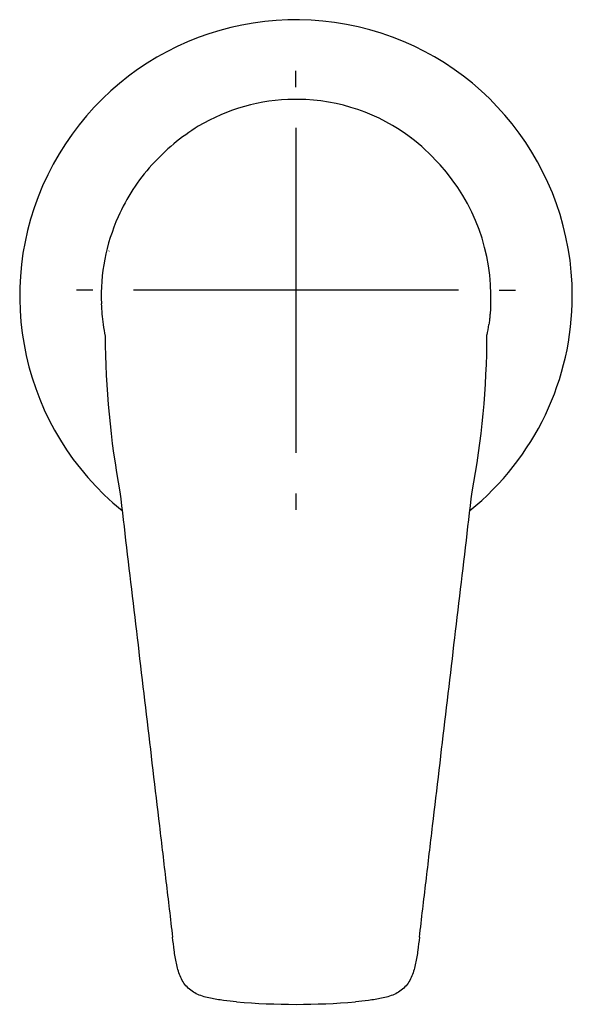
# Model space of a CAD drawing. Header units: millimetres. Extents: x -18 to 444, y -35 to 474.
# Tile 5 of 6: x 116 to 184, y 349 to 471. Entities that reach past the tile are written whole.
import ezdxf

# ---------------------------------------------------------------- set-up
doc = ezdxf.new("R2010")
doc.units = ezdxf.units.MM
doc.layers.add('Default', color=7, linetype='Continuous')
doc.layers.add('DV1_Default', color=7, linetype='Continuous')

# ---------------------------------------------------------------- blocks, each defined once
blk = doc.blocks.new('SEANNOT_GROUP1')
at = {"layer": 'Default', "color": 136}
for p, q in [((150.35, 462.35), (150.35, 464.35)), ((150.35, 457.35), (150.35, 417.35)), ((125.35, 437.35), (123.34, 437.35)), ((170.35, 437.35), (130.35, 437.35)), ((175.35, 437.35), (177.36, 437.35)), ((150.35, 412.35), (150.35, 410.34))]:
    blk.add_line(p, q, dxfattribs=at)
blk = doc.blocks.new('SE')
at = {"layer": 'DV1_Default', "color": 7}
for p, q in [((168.09, 452.78), (167.87, 453.02)), ((127.35, 442.2), (127.33, 442.17))]:
    blk.add_line(p, q, dxfattribs=at)
for centre, radius, start, end in [((150.35, 436.66), 34, 0, 230.9867), ((150.35, 437.35), 23.51, 90.6043, 120.7516), ((150.35, 437.35), 23.5, 89.9923, 90.6266), ((150.35, 437.35), 23.5, 89.3556, 90.0063), ((150.35, 437.35), 23.51, 52.761, 89.3823), ((152.24, 435.05), 26.45, 121.7329, 137.9155), ((150.35, 437.35), 23.5, 41.5987, 53.1452), ((150.55, 436.58), 24.17, 137.9155, 156.0038), ((150.15, 436.58), 24.18, 357.9156, 42.0849), ((150.55, 436.58), 24.17, 156.0038, 182.0879), ((150.35, 436.66), 34, 309.0137, 0), ((148.25, 436.33), 21.87, 181.6503, 188.3347), ((148.26, 436.33), 21.88, 181.643, 188.3338), ((234.39, 432.18), 107.52, 180.2302, 190.5246), ((68.9, 432.06), 104.95, 349.28, 359.8914), ((150.35, 434.74), 85.29, 265.0835, 274.9166)]:
    blk.add_arc(centre, radius, start, end, dxfattribs=at)
for centre, major_axis, ratio, start_param, end_param in [((126.7, 435.71), (0.3, 0.009), 0.507385, 3.135154, 3.141602), ((150.35, 436.63), (23.99, 0), 0.999657, 3.287074, 3.348804), ((126.91, 433.2), (0.297, 0.044), 0.0259, 3.120343, 3.141587), ((150.35, 436.63), (23.99, 0), 0.999657, 6.082597, 6.137704), ((173.79, 433.2), (-0.297, 0.044), 0.0259, 3.141598, 3.162842)]:
    blk.add_ellipse(centre, major_axis=major_axis, ratio=ratio, start_param=start_param, end_param=end_param, dxfattribs=at)
for points, knots in [([(174.3, 435.7), (174.3, 435.6), (174.29, 435.39), (174.28, 435.04), (174.25, 434.65), (174.21, 434.21), (174.16, 433.7), (174.11, 433.35), (174.08, 433.16)], [0, 0, 0, 0, 0.130522, 0.269675, 0.424042, 0.595646, 0.786967, 1, 1, 1, 1]), ([(128.68, 412.54), (129.76, 403.4), (130.84, 394.27), (132.46, 380.56), (133, 376), (133.81, 369.14), (134.08, 366.86), (134.62, 362.29), (134.89, 360.01), (135.16, 357.72)], [0, 0, 0, 0, 0.5, 0.5, 0.75, 0.75, 0.875, 0.875, 1, 1, 1, 1]), ([(165.54, 357.72), (165.81, 360.01), (166.08, 362.29), (166.62, 366.86), (167.43, 373.71), (168.24, 380.56), (169.86, 394.27), (170.94, 403.4), (172.02, 412.54)], [0, 0, 0, 0, 0.125, 0.125, 0.25, 0.5, 0.5, 1, 1, 1, 1]), ([(143.04, 349.77), (142.5, 349.81), (141.96, 349.87), (140.88, 350), (140.35, 350.08), (139.55, 350.25), (139.29, 350.31), (138.77, 350.47), (138.51, 350.56), (138.02, 350.78), (137.78, 350.91), (137.33, 351.22), (137.13, 351.39), (136.76, 351.78), (136.59, 352), (136.3, 352.46), (136.18, 352.7), (135.98, 353.2), (135.89, 353.46), (135.75, 353.98), (135.68, 354.24), (135.52, 355.03), (135.43, 355.57), (135.29, 356.64), (135.22, 357.18), (135.16, 357.72)], [0, 0, 0, 0, 0.125, 0.125, 0.25, 0.25, 0.3125, 0.3125, 0.375, 0.375, 0.4375, 0.4375, 0.5, 0.5, 0.5625, 0.5625, 0.625, 0.625, 0.6875, 0.6875, 0.75, 0.75, 0.875, 0.875, 1, 1, 1, 1]), ([(165.54, 357.72), (165.48, 357.18), (165.41, 356.64), (165.27, 355.57), (165.18, 355.03), (165.02, 354.24), (164.95, 353.98), (164.81, 353.46), (164.72, 353.2), (164.52, 352.7), (164.4, 352.46), (164.11, 352), (163.94, 351.78), (163.57, 351.39), (163.37, 351.22), (162.92, 350.91), (162.68, 350.78), (162.19, 350.56), (161.93, 350.47), (161.41, 350.31), (161.15, 350.25), (160.35, 350.08), (159.82, 350), (158.74, 349.87), (158.2, 349.81), (157.66, 349.77)], [0, 0, 0, 0, 0.125, 0.125, 0.25, 0.25, 0.3125, 0.3125, 0.375, 0.375, 0.4375, 0.4375, 0.5, 0.5, 0.5625, 0.5625, 0.625, 0.625, 0.6875, 0.6875, 0.75, 0.75, 0.875, 0.875, 1, 1, 1, 1])]:
    blk.add_open_spline(points, degree=3, knots=knots, dxfattribs=at)

msp = doc.modelspace()

# ---------------------------------------------------------------- block references
at = {"layer": 'Default'}
for name in ['SE', 'SEANNOT_GROUP1']:
    msp.add_blockref(name, (0, 0), dxfattribs=at)

doc.saveas('drawing.dxf')
